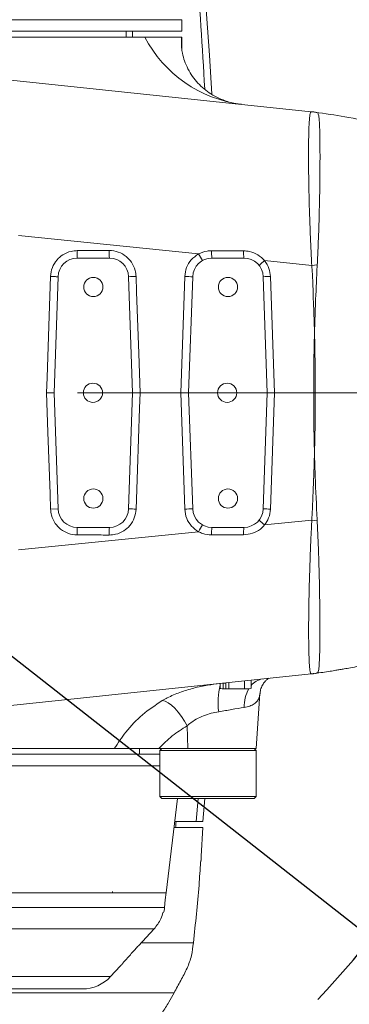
# Model space of a CAD drawing. Header units: millimetres. Extents: x 739 to 2567, y 424 to 1289.
# Tile 9 of 58: x 2013.96 to 2022.53, y 844.61 to 870.21. Entities that reach past the tile are written whole.
import ezdxf

# ---------------------------------------------------------------- set-up
doc = ezdxf.new("R2010")
doc.units = ezdxf.units.MM
doc.header["$PDSIZE"] = -1
doc.linetypes.add('CENTER', pattern=[10.16, 6.35, -1.27, 1.27, -1.27])
doc.linetypes.add('CENTERX2', pattern=[20.32, 12.7, -2.54, 2.54, -2.54])
doc.layers.add('5', color=7, linetype='Continuous', lineweight=35)
doc.styles.add('SLDTEXTSTYLE0', font='TXT', dxfattribs={"width": 0.7})
doc.styles.get("Standard").update_dxf_attribs({"font": 'times.ttf'})
doc.dimstyles.new('ISO-25', dxfattribs={"dimtxt": 3.5, "dimasz": 2.5, "dimexe": 1.25, "dimexo": 0.625, "dimtad": 1, "dimdec": 0, "dimlfac": 10, "dimtxsty": 'Standard', "dimcen": 2.5, "dimadec": 0, "dimazin": 0, "dimtfac": 1, "dimtmove": 0, "dimatfit": 3, "dimfxl": 1, "dimarcsym": 0})
doc.dimstyles.new('SLDDIMSTYLE1', dxfattribs={"dimtxt": 3.5, "dimasz": 2.4, "dimexe": 0, "dimexo": 0.0625, "dimgap": 0.875, "dimtad": 0, "dimtih": 1, "dimtoh": 1, "dimdec": 4, "dimlfac": 7, "dimzin": 12, "dimdsep": 46, "dimtxsty": 'SLDTEXTSTYLE0', "dimsah": 1, "dimcen": 0.09, "dimazin": 3, "dimtfac": 1, "dimtdec": 3, "dimtofl": 0, "dimtmove": 0, "dimatfit": 3, "dimfxl": 1, "dimfrac": 2, "dimtolj": 1, "dimtzin": 12, "dimarcsym": 0})

# ---------------------------------------------------------------- blocks, each defined once
blk = doc.blocks.new('*D116')
at = {"color": 0, "lineweight": -2}
for start, end in [(92.4536, 166.1987), (3.8013, 73.2214)]:
    blk.add_arc((2004.999, 860.51), 36.181, start, end, dxfattribs=at)
at = {"color": 0}
for points in [[(1969.471, 869.224), (1970.254, 869.059), (1969.367, 866.793)], [(2040.701, 862.895), (2041.501, 862.922), (2041.181, 860.51)]]:
    blk.add_solid(points, dxfattribs=at)
at = {"layer": 'Defpoints', "color": 0}
for p in [(1990.668, 893.732), (1883.78, 881.884), (1980.782, 860.51), (2004.999, 860.51), (2089.12, 860.51)]:
    blk.add_point(p, dxfattribs=at)
at = {"color": 0, "lineweight": 5, "insert": (2004.974, 898.202), "char_height": 3.5, "attachment_point": 1}
blk.add_mtext('170%%d', dxfattribs=at)
blk = doc.blocks.new('*D117')
at = {"layer": '5', "color": 0, "lineweight": -2}
for p, q in [((2075.962, 883.816), (2119.662, 898.169)), ((2073.562, 883.816), (2075.962, 883.816))]:
    blk.add_line(p, q, dxfattribs=at)
at = {"layer": '5', "color": 0}
blk.add_solid([(2119.787, 897.789), (2119.537, 898.549), (2121.942, 898.918)], dxfattribs=at)
at = {"layer": 'Defpoints', "color": 0}
for p in [(2121.942, 898.918), (2004.999, 860.51)]:
    blk.add_point(p, dxfattribs=at)
at = {"layer": '5', "color": 0, "lineweight": 5, "insert": (2050.479, 886.112), "char_height": 4.5, "attachment_point": 1}
blk.add_mtext('\\A1;R1290.8', dxfattribs=at)
blk = doc.blocks.new('*D119')
at = {"color": 0, "lineweight": -2}
for start, end in [(286.8481, 356.1846), (193.8154, 267.5424)]:
    blk.add_arc((2004.999, 860.51), 36.048, start, end, dxfattribs=at)
at = {"color": 0}
for points in [[(2041.367, 858.098), (2040.567, 858.124), (2041.047, 860.51)], [(1970.386, 851.984), (1969.603, 851.819), (1969.499, 854.25)]]:
    blk.add_solid(points, dxfattribs=at)
at = {"layer": 'Defpoints', "color": 0}
for p in [(1980.782, 860.51), (2004.999, 860.51), (2089.12, 860.51), (1883.78, 839.136), (1990.721, 827.41)]:
    blk.add_point(p, dxfattribs=at)
at = {"color": 0, "lineweight": 5, "insert": (2004.977, 826.523), "char_height": 3.5, "attachment_point": 1}
blk.add_mtext('170%%d', dxfattribs=at)
blk = doc.blocks.new('*D152')
at = {"color": 0, "lineweight": -2}
for p, q in [((2004.999, 860.51), (2023.096, 846.341)), ((2048.914, 826.127), (2025.064, 844.8))]:
    blk.add_line(p, q, dxfattribs=at)
at = {"color": 0}
blk.add_solid([(2025.321, 845.128), (2024.808, 844.472), (2023.096, 846.341)], dxfattribs=at)
at = {"layer": 'Defpoints', "color": 0}
for p in [(2004.999, 860.51), (2023.096, 846.341)]:
    blk.add_point(p, dxfattribs=at)
at = {"color": 0, "insert": (2045.603, 831.774), "char_height": 3.5, "attachment_point": 5, "rotation": 321.9417}
blk.add_mtext('R230', dxfattribs=at)

msp = doc.modelspace()

# ---------------------------------------------------------------- linework, layer by layer
at = {"color": 7, "linetype": 'Continuous', "lineweight": 5}
for p, q in [((2018.170255, 870.20976), (2001.770255, 870.20976)), ((2018.170255, 869.90976), (2018.170255, 870.20976)), ((2018.170255, 869.90976), (2001.770255, 869.90976)), ((2008.796454, 869.75976), (2017.205502, 869.75976)), ((2016.720255, 869.75976), (2016.720255, 869.90976)), ((2016.887095, 869.90976), (2016.888888, 869.75976)), ((2017.205502, 869.75976), (2018.15982, 869.75976)), ((2018.15982, 869.75976), (2018.170255, 869.75976)), ((2018.170255, 869.44338), (2018.170255, 869.75976)), ((2018.161668, 869.524356), (2018.15975, 869.56124)), ((2009.835973, 869.048338), (2021.534778, 867.818744)), ((2018.604577, 864.121297), (2013.921187, 864.597133)), ((2016.28741, 864.00976), (2015.453099, 864.00976)), ((2019.78741, 864.00976), (2018.953099, 864.00976)), ((2021.548989, 863.822143), (2020.323572, 863.946646)), ((2021.548989, 863.822143), (2021.692219, 863.837057)), ((2014.953404, 863.52721), (2014.848032, 860.50976)), ((2016.892477, 860.50976), (2016.787106, 863.52721)), ((2018.140782, 860.50976), (2018.246221, 863.53419)), ((2018.453404, 863.52721), (2018.348032, 860.50976)), ((2020.392477, 860.50976), (2020.287106, 863.52721)), ((2020.475963, 863.53419), (2020.581403, 860.50976)), ((2014.848032, 860.50976), (2014.953404, 857.492311)), ((2016.787106, 857.492311), (2016.892477, 860.50976)), ((2018.246221, 857.485331), (2018.140782, 860.50976)), ((2018.348032, 860.50976), (2018.453404, 857.492311)), ((2020.287106, 857.492311), (2020.392477, 860.50976)), ((2020.581403, 860.50976), (2020.475963, 857.485331)), ((2014.953404, 857.492311), (2014.757781, 857.485531)), ((2020.323572, 857.072875), (2021.550913, 857.197573)), ((2021.690376, 857.1832), (2021.550913, 857.197573)), ((2013.921187, 856.422387), (2018.604577, 856.898223)), ((2015.453099, 857.00976), (2016.28741, 857.00976)), ((2018.953099, 857.00976), (2019.78741, 857.00976)), ((2021.534594, 853.200757), (2009.835973, 851.971182)), ((2019.799877, 852.824268), (2019.799877, 853.018431)), ((2019.973085, 852.824268), (2019.973085, 853.036636)), ((2019.167424, 852.951957), (2019.167424, 852.824268)), ((2019.248145, 852.811128), (2019.167424, 852.824268)), ((2019.167424, 852.824268), (2019.182834, 852.821687)), ((2019.182359, 852.819914), (2019.220255, 852.80976)), ((2019.220255, 852.80976), (2019.252409, 852.80976)), ((2019.316325, 852.95976), (2019.248145, 852.95976)), ((2019.248145, 852.811128), (2019.248145, 852.95976)), ((2019.252409, 852.80976), (2019.248145, 852.811128)), ((2019.320589, 852.80976), (2019.252409, 852.80976)), ((2019.316325, 852.95976), (2019.316325, 852.811128)), ((2019.397047, 852.824268), (2019.316325, 852.811128)), ((2019.316325, 852.811128), (2019.320589, 852.80976)), ((2019.320589, 852.80976), (2019.598462, 852.80976)), ((2019.397047, 852.824268), (2019.397047, 852.976092)), ((2019.598462, 852.80976), (2019.397047, 852.824268)), ((2019.799877, 852.824268), (2019.598462, 852.80976)), ((2019.598462, 852.80976), (2019.886481, 852.80976)), ((2019.886481, 852.80976), (2019.799877, 852.824268)), ((2019.957675, 852.821687), (2019.886481, 852.80976)), ((2019.886481, 852.80976), (2019.920255, 852.80976)), ((2019.920255, 852.80976), (2019.95815, 852.819914)), ((2020.102071, 851.25976), (2020.201864, 852.68686)), ((2018.306449, 851.846822), (2018.323798, 851.25976)), ((2008.796454, 851.25976), (2016.414978, 851.25976)), ((2017.070255, 851.10976), (2017.070255, 851.25976)), ((2018.323798, 851.25976), (2017.575088, 851.25976)), ((2017.652071, 851.25976), (2017.602071, 851.20976)), ((2020.102071, 851.25976), (2018.323798, 851.25976)), ((2020.102071, 851.20976), (2020.052071, 851.25976)), ((2001.771627, 851.10976), (2017.602071, 851.10976)), ((2017.602071, 851.20976), (2017.602071, 850.00976)), ((2018.37326, 851.20976), (2017.602071, 851.20976)), ((2020.102071, 851.20976), (2018.37326, 851.20976)), ((2020.102071, 850.00976), (2020.102071, 851.20976)), ((2001.771627, 850.80976), (2017.602071, 850.80976)), ((2017.602071, 850.00976), (2017.652071, 849.95976)), ((2017.602071, 850.00976), (2020.102071, 850.00976)), ((2020.052071, 849.95976), (2017.652071, 849.95976)), ((2017.759509, 847.508176), (2018.054463, 849.95976)), ((2018.718969, 849.35976), (2018.765844, 849.95976)), ((2020.052071, 849.95976), (2020.102071, 850.00976)), ((2017.964229, 849.20976), (2018.718952, 849.20976)), ((2017.984242, 849.35976), (2018.546887, 849.35976)), ((2018.546887, 849.35976), (2018.718969, 849.35976)), ((2018.676295, 848.45976), (2018.71895, 849.20976)), ((2016.370255, 847.50976), (2016.370255, 847.53976)), ((2017.704482, 847.00976), (2017.686273, 847.00976)), ((2017.044087, 846.132361), (2017.449491, 846.570541)), ((2016.311681, 845.322751), (2016.574369, 845.606353)), ((2015.582311, 845.00976), (2004.35786, 845.00976))]:
    msp.add_line(p, q, dxfattribs=at)
at = {"color": 8, "linetype": 'Continuous', "lineweight": 5}
for p, q in [((2018.15975, 869.56124), (2018.15982, 869.75976)), ((2018.15982, 869.75976), (2018.165112, 869.476597)), ((2018.546887, 849.35976), (2018.593149, 849.95976)), ((2017.115696, 846.20976), (2018.468409, 846.20976)), ((2013.219826, 844.90976), (2017.966677, 844.90976))]:
    msp.add_line(p, q, dxfattribs=at)
at = {"color": 7, "linetype": 'Continuous', "lineweight": 5, "flags": 128}
for points in [[(2018.952024, 868.277754), (2018.891662, 869.285582), (2018.720255, 871.65976)], [(2014.652531, 860.50976), (2014.666442, 860.909445), (2014.722083, 862.508182), (2014.757781, 863.533989)], [(2014.757781, 863.533989), (2014.791072, 863.53283), (2014.823476, 863.531702), (2014.854088, 863.530639), (2014.882055, 863.529668), (2014.906596, 863.528819), (2014.927026, 863.528114), (2014.942775, 863.527572), (2014.953404, 863.52721)], [(2016.981519, 863.534181), (2016.995474, 863.134432), (2017.051287, 861.535439), (2017.087083, 860.50976)], [(2014.757781, 857.485531), (2014.743872, 857.885219), (2014.688233, 859.483968), (2014.652531, 860.50976)], [(2017.087083, 860.50976), (2017.073133, 860.110009), (2017.017323, 858.511006), (2016.981519, 857.48534)], [(2017.662369, 852.505528), (2017.735274, 852.489147), (2017.815921, 852.449657), (2017.90164, 852.388367), (2017.989595, 852.307305), (2018.076874, 852.209154), (2018.160588, 852.097162), (2018.237967, 851.975038), (2018.306449, 851.846822)], [(2017.716088, 847.127789), (2017.739708, 847.323023), (2017.763283, 847.517929)]]:
    msp.add_lwpolyline(points, dxfattribs=at)
at = {"color": 8, "linetype": 'Continuous', "lineweight": 5, "flags": 128}
msp.add_lwpolyline([(2021.63899, 867.807089), (2021.638628, 867.807154), (2021.640183, 867.806871), (2021.643189, 867.806295), (2021.662649, 867.801662), (2021.704436, 867.786096), (2021.704436, 867.786096), (2021.704436, 867.786096)], dxfattribs=at)
at = {"color": 7, "linetype": 'Continuous', "lineweight": 5}
for centre in [(2015.870255, 863.25976), (2019.370255, 863.25976), (2015.859987, 860.50976), (2019.34937, 860.50976), (2015.870255, 857.75976), (2019.370255, 857.75976)]:
    msp.add_circle(centre, 0.25, dxfattribs=at)
at = {"color": 1, "linetype": 'CENTER'}
msp.add_arc((2004.999062, 860.50976), 22.983617, 190, 170, dxfattribs=at)
at = {"color": 8, "linetype": 'Continuous', "lineweight": 5}
for centre, radius, start, end in [((1877.868867, 860.511472), 141.119062, 3.20843271, 4.5310402), ((2020.335505, 852.608829), 0.463572, 97.7882151, 141.4255541), ((2020.883534, 852.469757), 1.7713, 165.6597662, 188.1979722), ((2020.732874, 852.348821), 0.942304, 150.7144652, 181.2470742)]:
    msp.add_arc(centre, radius, start, end, dxfattribs=at)
at = {"color": 7, "linetype": 'Continuous', "lineweight": 5}
for centre, radius, start, end in [((2020.139371, 871.293246), 3.310463, 207.595343, 262.6980105), ((2021.430921, 866.830647), 0.99354, 73.9279361, 83.9997993), ((2021.500453, 866.816844), 1, 82.0520743, 83.9988676), ((2021.138205, 864.184472), 5.68779, 179.7868681, 181.7602297), ((2019.568439, 864.175667), 3.285221, 179.4361524, 182.8947128), ((2019.932192, 864.80176), 1.491841, 207.1371883, 214.9766716), ((2020.012347, 864.156444), 1.069356, 177.4530368, 187.8841059), ((2020.646364, 864.154104), 0.870998, 176.9811029, 189.539207), ((2015.453099, 863.50976), 0.5, 90, 178), ((2016.28741, 863.50976), 0.5, 2, 90), ((2018.953099, 863.50976), 0.5, 90, 178), ((2019.78741, 863.50976), 0.5, 2, 90), ((2021.16617, 862.81728), 1.409056, 126.7258887, 134.5271504), ((2019.028177, 803.736642), 59.832554, 91.96026676, 92.14655678), ((2019.734603, 904.635042), 41.127792, 267.926059, 268.2148521), ((2021.269758, 839.497697), 24.049597, 91.8914814, 92.3417246), ((2015.453099, 857.50976), 0.5, 182, 270), ((2016.28741, 857.50976), 0.5, 270, 358), ((2019.028177, 917.282879), 59.832554, 267.85344322, 268.03973324), ((2019.734603, 816.384479), 41.127792, 91.7851479, 92.073941), ((2018.953099, 857.50976), 0.5, 182, 270), ((2019.78741, 857.50976), 0.5, 270, 358), ((2021.269758, 881.521824), 24.049597, 267.6582754, 268.1085186), ((2021.16617, 858.202241), 1.409056, 225.4728496, 233.2741113), ((2021.138205, 856.835049), 5.68779, 178.2397703, 180.2131319), ((2019.568439, 856.843854), 3.285221, 177.1052872, 180.5638476), ((2019.932192, 856.217761), 1.491841, 145.0233284, 152.8628117), ((2020.012347, 856.863077), 1.069356, 172.1158941, 182.5469632), ((2020.646364, 856.865416), 0.870998, 170.460793, 183.0188971), ((2021.430691, 854.189293), 0.993982, 276.0001872, 286.07597), ((2015.584948, 846.009757), 0.999997, 269.9985758, 317.1003824)]:
    msp.add_arc(centre, radius, start, end, dxfattribs=at)
msp.add_ellipse((2016.021941, 849.458074), major_axis=(-1.415183, 1.415183), ratio=0.999315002, start_param=3.801754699, end_param=3.878173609, dxfattribs=at)
for points, knots in [([(2017.342216, 869.75976), (2017.342654, 869.75976), (2017.343451, 869.75976), (2017.312389, 869.75976), (2017.279723, 869.75976), (2017.250925, 869.75976), (2017.240502, 869.75976)], [0, 0, 0, 0, 0.318619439, 0.580629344, 0.848199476, 1, 1, 1, 1]), ([(2019.718811, 868.012667), (2019.66592, 868.018302), (2019.540763, 868.031637), (2019.345165, 868.083708), (2019.129457, 868.16606), (2018.923899, 868.278909), (2018.746199, 868.408434), (2018.589664, 868.556574), (2018.445338, 868.73415), (2018.327289, 868.927318), (2018.237051, 869.138174), (2018.189696, 869.306144), (2018.163319, 869.470645), (2018.16051, 869.535462), (2018.159399, 869.561093)], [0, 0, 0, 0, 0.063520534, 0.150309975, 0.24758269, 0.344233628, 0.439999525, 0.535145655, 0.627386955, 0.721416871, 0.813531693, 0.902917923, 0.961609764, 1, 1, 1, 1]), ([(2021.548989, 863.822143), (2021.540528, 863.988786), (2021.523607, 864.322069), (2021.501289, 864.865874), (2021.482671, 865.43979), (2021.470162, 866.020991), (2021.464324, 866.542259), (2021.465155, 866.99304), (2021.472723, 867.356858), (2021.486602, 867.623147), (2021.506627, 867.78952), (2021.525394, 867.809003), (2021.534778, 867.818744)], [0, 0, 0, 0, 0.079758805, 0.159515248, 0.264008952, 0.368497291, 0.473068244, 0.577635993, 0.683373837, 0.789113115, 0.894553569, 1, 1, 1, 1]), ([(2021.534778, 867.818744), (2021.554922, 867.816627), (2021.59522, 867.812392), (2021.601213, 867.811762), (2021.6014, 867.811742), (2021.601472, 867.811734)], [0, 0, 0, 0, 0.380401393, 0.761015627, 1, 1, 1, 1]), ([(2025.120255, 867.00976), (2024.805341, 867.107308), (2024.193659, 867.296783), (2023.287352, 867.516989), (2022.441868, 867.688421), (2021.895931, 867.768658), (2021.638888, 867.806436)], [0, 0, 0, 0, 0.276592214, 0.537247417, 0.782123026, 1, 1, 1, 1]), ([(2021.705979, 867.785354), (2021.714349, 867.768979), (2021.731088, 867.736228), (2021.747361, 867.555747), (2021.758159, 867.284356), (2021.763356, 866.92561), (2021.764209, 866.488798), (2021.760251, 865.986386), (2021.750446, 865.426148), (2021.735621, 864.867676), (2021.716284, 864.333672), (2021.70024, 864.00259), (2021.692219, 863.837057)], [0, 0, 0, 0, 0.106013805, 0.212040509, 0.317042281, 0.42204854, 0.525647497, 0.62924803, 0.733662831, 0.838070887, 0.919039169, 1, 1, 1, 1]), ([(2021.704436, 867.786096), (2021.704437, 867.786096), (2021.70509, 867.785841), (2021.705535, 867.785597), (2021.705979, 867.785354)], [0, 0, 0, 0, 0.000222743, 1, 1, 1, 1]), ([(2014.757781, 863.533989), (2014.757788, 863.534183), (2014.760523, 863.61217), (2014.792704, 863.768173), (2014.909841, 863.963089), (2015.080312, 864.110538), (2015.266451, 864.192619), (2015.397408, 864.201879), (2015.450455, 864.20563)], [0, 0, 0, 0, 0.000547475, 0.220463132, 0.440344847, 0.630526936, 0.850339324, 1, 1, 1, 1]), ([(2015.450455, 864.20563), (2015.590427, 864.206029), (2015.86808, 864.20682), (2016.145709, 864.207606), (2016.283378, 864.207996)], [0, 0, 0, 0, 0.504128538, 1, 1, 1, 1]), ([(2016.283378, 864.207996), (2016.284828, 864.207997), (2016.364271, 864.208048), (2016.522769, 864.180409), (2016.721411, 864.069141), (2016.874285, 863.90295), (2016.96249, 863.718831), (2016.976024, 863.587505), (2016.981519, 863.534181)], [0, 0, 0, 0, 0.004071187, 0.223048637, 0.441903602, 0.630880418, 0.850120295, 1, 1, 1, 1]), ([(2018.246221, 863.53419), (2018.256833, 863.612277), (2018.278052, 863.76842), (2018.405196, 863.980799), (2018.5371, 864.073748), (2018.604577, 864.121297)], [0, 0, 0, 0, 0.328239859, 0.656353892, 1, 1, 1, 1]), ([(2018.604577, 864.121297), (2018.676976, 864.151957), (2018.786359, 864.198279), (2018.904204, 864.202527), (2018.944047, 864.203964)], [0, 0, 0, 0, 0.661896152, 1, 1, 1, 1]), ([(2018.944047, 864.203964), (2019.077238, 864.203326), (2019.354793, 864.201996), (2019.632257, 864.200667), (2019.776575, 864.199976)], [0, 0, 0, 0, 0.479868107, 1, 1, 1, 1]), ([(2019.776575, 864.199976), (2019.828061, 864.196378), (2019.95735, 864.187343), (2020.156255, 864.109775), (2020.268023, 864.000805), (2020.323572, 863.946646)], [0, 0, 0, 0, 0.24972874, 0.627110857, 1, 1, 1, 1]), ([(2020.323572, 863.946646), (2020.367575, 863.88039), (2020.451055, 863.754692), (2020.467966, 863.604985), (2020.475963, 863.53419)], [0, 0, 0, 0, 0.527104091, 1, 1, 1, 1]), ([(2021.620255, 862.064949), (2021.620175, 862.067846), (2021.618938, 862.112685), (2021.612771, 862.325329), (2021.603609, 862.613741), (2021.58637, 863.007424), (2021.580673, 863.38103), (2021.559547, 863.675145), (2021.548989, 863.822143)], [0, 0, 0, 0, 0.004943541, 0.076511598, 0.362864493, 0.497127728, 0.748665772, 1, 1, 1, 1]), ([(2021.689914, 863.805392), (2021.689914, 863.80539), (2021.675801, 863.517405), (2021.658759, 863.150425), (2021.638689, 862.641267), (2021.630095, 862.394074), (2021.623645, 862.183794), (2021.621584, 862.112744), (2021.620335, 862.067828), (2021.620255, 862.064949)], [0, 0, 0, 0, 0.000003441, 0.496640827, 0.632719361, 0.877584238, 0.922615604, 0.995039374, 1, 1, 1, 1]), ([(2021.692219, 863.837057), (2021.691567, 863.826494), (2021.690915, 863.815929), (2021.689915, 863.805394), (2021.689914, 863.805392)], [0, 0, 0, 0, 0.999811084, 1, 1, 1, 1]), ([(2021.620255, 858.93624), (2021.620176, 858.939221), (2021.606348, 859.460536), (2021.59217, 860.500608), (2021.606191, 861.540673), (2021.620175, 862.061984), (2021.620255, 862.064949)], [0, 0, 0, 0, 0.002859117, 0.499999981, 0.997156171, 1, 1, 1, 1]), ([(2021.620255, 862.064949), (2021.620332, 862.062044), (2021.634207, 861.540732), (2021.646713, 860.614834), (2021.636262, 859.629478), (2021.6247, 859.111021), (2021.621772, 858.993901), (2021.620332, 858.939161), (2021.620255, 858.93624)], [0, 0, 0, 0, 0.002785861, 0.499995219, 0.887673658, 0.94749836, 0.99719838, 1, 1, 1, 1]), ([(2014.848032, 860.50976), (2014.840448, 860.50976), (2014.825279, 860.50976), (2014.777339, 860.50976), (2014.719039, 860.50976), (2014.675022, 860.50976), (2014.653661, 860.50976), (2014.652531, 860.50976)], [0, 0, 0, 0, 0.2528502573, 0.5056966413, 0.7586434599, 0.9872361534, 1, 1, 1, 1]), ([(2017.087083, 860.50976), (2017.085956, 860.50976), (2017.075491, 860.50976), (2017.042754, 860.50976), (2016.9908, 860.50976), (2016.938384, 860.50976), (2016.901661, 860.50976), (2016.895539, 860.50976), (2016.892477, 860.50976)], [0, 0, 0, 0, 0.0112808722, 0.104703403, 0.3286621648, 0.5524879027, 0.776242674, 1, 1, 1, 1]), ([(2018.140782, 860.50976), (2018.14191, 860.50976), (2018.159045, 860.50976), (2018.198776, 860.50976), (2018.256188, 860.50976), (2018.306934, 860.50976), (2018.341401, 860.50976), (2018.345822, 860.50976), (2018.348032, 860.50976)], [0, 0, 0, 0, 0.010580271, 0.160725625, 0.370659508, 0.580474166, 0.790236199, 1, 1, 1, 1]), ([(2020.392477, 860.50976), (2020.394688, 860.50976), (2020.399108, 860.50976), (2020.433585, 860.50976), (2020.484313, 860.50976), (2020.536056, 860.50976), (2020.569242, 860.50976), (2020.580277, 860.50976), (2020.581403, 860.50976)], [0, 0, 0, 0, 0.222456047, 0.444909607, 0.66743257, 0.89008755, 0.988785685, 1, 1, 1, 1]), ([(2021.550913, 857.197573), (2021.560276, 857.387266), (2021.579007, 857.766736), (2021.602038, 858.343399), (2021.614716, 858.733304), (2021.620175, 858.933327), (2021.620255, 858.93624)], [0, 0, 0, 0, 0.327438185, 0.655020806, 0.994977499, 1, 1, 1, 1]), ([(2021.620255, 858.93624), (2021.620334, 858.933344), (2021.620414, 858.930439), (2021.621153, 858.9037), (2021.626728, 858.706106), (2021.645619, 858.134733), (2021.670122, 857.587432), (2021.688162, 857.213899), (2021.688162, 857.213897)], [0, 0, 0, 0, 0.005041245, 0.005057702, 0.046553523, 0.349065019, 0.999996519, 1, 1, 1, 1]), ([(2015.450455, 856.813891), (2015.373192, 856.821623), (2015.217746, 856.837179), (2015.019378, 856.951392), (2014.866072, 857.115702), (2014.77705, 857.300098), (2014.763375, 857.431696), (2014.757781, 857.485531)], [0, 0, 0, 0, 0.2174228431, 0.4374344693, 0.6276479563, 0.847675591, 1, 1, 1, 1]), ([(2016.981519, 857.48534), (2016.971263, 857.407881), (2016.950661, 857.252269), (2016.83, 857.056927), (2016.660873, 856.908469), (2016.472412, 856.824383), (2016.338826, 856.815297), (2016.283378, 856.811525)], [0, 0, 0, 0, 0.21736627, 0.436680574, 0.625627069, 0.844606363, 1, 1, 1, 1]), ([(2018.604577, 856.898223), (2018.539997, 856.943305), (2018.410801, 857.033493), (2018.280122, 857.243726), (2018.257689, 857.403604), (2018.246221, 857.485331)], [0, 0, 0, 0, 0.328199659, 0.656585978, 1, 1, 1, 1]), ([(2020.475963, 857.485331), (2020.466305, 857.406351), (2020.447981, 857.256509), (2020.363517, 857.131835), (2020.323572, 857.072875)], [0, 0, 0, 0, 0.52708624, 1, 1, 1, 1]), ([(2021.534594, 853.200757), (2021.524867, 853.212394), (2021.506498, 853.234371), (2021.487126, 853.416599), (2021.474435, 853.687196), (2021.467907, 854.0609), (2021.467658, 854.522702), (2021.474382, 855.069464), (2021.486333, 855.589869), (2021.500653, 856.046493), (2021.51462, 856.419676), (2021.531068, 856.804565), (2021.544298, 857.06657), (2021.550913, 857.197573)], [0, 0, 0, 0, 0.116099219, 0.219253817, 0.325313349, 0.429580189, 0.536868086, 0.643692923, 0.753741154, 0.814157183, 0.874573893, 0.937286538, 1, 1, 1, 1]), ([(2021.688162, 857.213897), (2021.688162, 857.213895), (2021.689125, 857.203681), (2021.689751, 857.19344), (2021.690376, 857.1832)], [0, 0, 0, 0, 0.000194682, 1, 1, 1, 1]), ([(2021.690376, 857.1832), (2021.698426, 857.013756), (2021.71456, 856.674147), (2021.732329, 856.175365), (2021.747092, 855.645583), (2021.756895, 855.103385), (2021.761722, 854.577714), (2021.761678, 854.128036), (2021.756595, 853.760337), (2021.746833, 853.485016), (2021.731607, 853.288282), (2021.714817, 853.252896), (2021.705936, 853.234181)], [0, 0, 0, 0, 0.0828257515, 0.1660040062, 0.2488521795, 0.3567033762, 0.4645565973, 0.5693838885, 0.6742086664, 0.7785467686, 0.8828788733, 1, 1, 1, 1]), ([(2018.944047, 856.815557), (2018.865259, 856.821614), (2018.746825, 856.830719), (2018.640252, 856.881294), (2018.604577, 856.898223)], [0, 0, 0, 0, 0.6652505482, 1, 1, 1, 1]), ([(2020.323572, 857.072875), (2020.288383, 857.036283), (2020.199247, 856.943596), (2020.010875, 856.843006), (2019.85485, 856.827383), (2019.776575, 856.819545)], [0, 0, 0, 0, 0.245310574, 0.621388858, 1, 1, 1, 1]), ([(2016.283378, 856.811525), (2016.145709, 856.811915), (2015.86808, 856.812701), (2015.590427, 856.813492), (2015.450455, 856.813891)], [0, 0, 0, 0, 0.495871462, 1, 1, 1, 1]), ([(2019.776575, 856.819545), (2019.64343, 856.818907), (2019.365967, 856.817578), (2019.088412, 856.816248), (2018.944047, 856.815557)], [0, 0, 0, 0, 0.4798681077, 1, 1, 1, 1]), ([(2021.637248, 853.212272), (2021.703423, 853.221477), (2021.834, 853.23964), (2022.014114, 853.267263), (2022.163265, 853.29128), (2022.284892, 853.311697), (2022.410045, 853.333396), (2022.570815, 853.362404), (2022.834041, 853.412408), (2023.222169, 853.492887), (2023.708012, 853.604065), (2024.052125, 853.697217), (2024.220059, 853.742677)], [0, 0, 0, 0, 0.0760797, 0.150119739, 0.207427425, 0.248013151, 0.290434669, 0.351843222, 0.433741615, 0.594998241, 0.802351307, 1, 1, 1, 1]), ([(2020.203862, 852.685914), (2020.207134, 852.71947), (2020.214398, 852.793953), (2020.262741, 852.908958), (2020.327814, 853.002002), (2020.390142, 853.060748), (2020.41809, 853.078377), (2020.430777, 853.08638)], [0, 0, 0, 0, 0.195412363, 0.433752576, 0.637501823, 0.835440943, 1, 1, 1, 1]), ([(2021.602467, 853.207891), (2021.601981, 853.20784), (2021.600717, 853.207707), (2021.570812, 853.204564), (2021.542527, 853.201591), (2021.534594, 853.200757)], [0, 0, 0, 0, 0.310047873, 0.806485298, 1, 1, 1, 1]), ([(2021.704584, 853.233521), (2021.704584, 853.233521), (2021.697106, 853.229993), (2021.673975, 853.22044), (2021.653614, 853.215348), (2021.638902, 853.212348), (2021.637986, 853.21223), (2021.637267, 853.212138)], [0, 0, 0, 0, 0.00000209, 0.188216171, 0.600928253, 0.686962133, 1, 1, 1, 1]), ([(2021.705936, 853.234181), (2021.705545, 853.233964), (2021.705153, 853.233747), (2021.704584, 853.233521), (2021.704584, 853.233521)], [0, 0, 0, 0, 0.999759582, 1, 1, 1, 1]), ([(2016.414978, 851.25976), (2016.51124, 851.405884), (2016.724784, 851.730039), (2017.14057, 852.161393), (2017.486763, 852.389713), (2017.662369, 852.505528)], [0, 0, 0, 0, 0.287970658, 0.638821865, 1, 1, 1, 1]), ([(2019.790794, 852.328313), (2019.687074, 852.310892), (2019.491109, 852.277978), (2019.245804, 852.23664), (2019.130334, 852.217181)], [0, 0, 0, 0, 0.5292800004, 1, 1, 1, 1]), ([(2019.130334, 852.217181), (2019.065041, 852.204705), (2018.932208, 852.179324), (2018.733334, 852.115292), (2018.542389, 852.025286), (2018.401837, 851.931106), (2018.328468, 851.866278), (2018.306449, 851.846822)], [0, 0, 0, 0, 0.214942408, 0.437279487, 0.663953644, 0.899149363, 1, 1, 1, 1]), ([(2018.306449, 851.846822), (2018.175399, 851.76579), (2017.910195, 851.601806), (2017.687658, 851.374661), (2017.575088, 851.25976)], [0, 0, 0, 0, 0.494150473, 1, 1, 1, 1]), ([(2017.575088, 851.25976), (2017.512784, 851.25976), (2017.38825, 851.25976), (2017.152198, 851.25976), (2016.886618, 851.25976), (2016.62628, 851.25976), (2016.481718, 851.25976), (2016.424153, 851.25976), (2016.414978, 851.25976)], [0, 0, 0, 0, 0.16106235, 0.321929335, 0.5747666, 0.783706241, 0.965526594, 1, 1, 1, 1]), ([(2018.667306, 848.311687), (2018.667277, 848.311166), (2018.667167, 848.309147), (2018.667932, 848.323116), (2018.66957, 848.352103), (2018.672078, 848.394303), (2018.674484, 848.432418), (2018.675945, 848.454478), (2018.676295, 848.45976)], [0, 0, 0, 0, 0.074493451, 0.288720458, 0.503001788, 0.717501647, 0.932351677, 1, 1, 1, 1]), ([(2018.676287, 848.45976), (2018.675191, 848.442996), (2018.672998, 848.409466), (2018.670614, 848.37), (2018.669687, 848.353794), (2018.669366, 848.348185)], [0, 0, 0, 0, 0.395373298, 0.790765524, 1, 1, 1, 1]), ([(2018.470237, 846.20976), (2018.52484, 846.708888), (2018.601411, 847.40883), (2018.646248, 848.111415), (2018.659111, 848.312987)], [0, 0, 0, 0, 0.713099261, 1, 1, 1, 1]), ([(2002.399873, 847.50976), (2002.401208, 847.50976), (2002.403367, 847.50976), (2002.319239, 847.50976), (2002.26554, 847.50976), (2002.191751, 847.50976), (2002.1627, 847.50976), (2002.172227, 847.50976), (2002.255775, 847.50976), (2002.443543, 847.50976), (2002.72767, 847.50976), (2003.102835, 847.50976), (2003.566597, 847.50976), (2004.110216, 847.50976), (2004.727079, 847.50976), (2005.411699, 847.50976), (2006.152956, 847.50976), (2006.942168, 847.50976), (2007.770772, 847.50976), (2008.626881, 847.50976), (2009.499794, 847.50976), (2010.378633, 847.50976), (2011.252034, 847.50976), (2012.109585, 847.50976), (2012.939426, 847.50976), (2013.732034, 847.50976), (2014.478076, 847.50976), (2015.165955, 847.50976), (2015.788903, 847.50976), (2016.339161, 847.50976), (2016.806982, 847.50976), (2017.189174, 847.50976), (2017.481903, 847.50976), (2017.675345, 847.50976), (2017.779241, 847.50976), (2017.766612, 847.50976), (2017.760432, 847.50976)], [0, 0, 0, 0, 0.166349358, 0.268883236, 0.371417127, 0.390441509, 0.409494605, 0.428483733, 0.447420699, 0.467892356, 0.488429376, 0.508901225, 0.529372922, 0.549909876, 0.570381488, 0.590849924, 0.611383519, 0.631851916, 0.652334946, 0.672883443, 0.693366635, 0.713838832, 0.73437626, 0.754848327, 0.77531811, 0.795853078, 0.816322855, 0.836806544, 0.857355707, 0.877839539, 0.898309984, 0.918845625, 0.939315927, 0.959787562, 0.98032443, 1, 1, 1, 1]), ([(2017.746347, 847.50976), (2017.758835, 847.50976), (2017.789723, 847.50976), (2017.710056, 847.50976), (2017.565672, 847.50976), (2017.38575, 847.50976), (2017.151404, 847.50976), (2016.865165, 847.50976), (2016.532602, 847.50976), (2016.154479, 847.50976), (2015.728278, 847.50976), (2015.260584, 847.50976), (2014.759855, 847.50976), (2014.225946, 847.50976), (2013.656342, 847.50976), (2013.06019, 847.50976), (2012.4478, 847.50976), (2011.818272, 847.50976), (2011.169368, 847.50976), (2010.511699, 847.50976), (2009.856331, 847.50976), (2009.2016, 847.50976), (2008.546038, 847.50976), (2007.900893, 847.50976), (2007.276782, 847.50976), (2006.671509, 847.50976), (2006.084047, 847.50976), (2005.524564, 847.50976), (2005.002073, 847.50976), (2004.513979, 847.50976), (2004.060383, 847.50976), (2003.64926, 847.50976), (2003.286977, 847.50976), (2002.971046, 847.50976), (2002.70232, 847.50976), (2002.486062, 847.50976), (2002.325298, 847.50976), (2002.216948, 847.50976), (2002.165871, 847.50976), (2002.196669, 847.50976), (2002.327862, 847.50976), (2002.398979, 847.50976), (2002.399556, 847.50976), (2002.399873, 847.50976)], [0, 0, 0, 0, 0.0154635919, 0.0382497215, 0.0533913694, 0.0685329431, 0.0841144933, 0.0996960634, 0.1148378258, 0.1299796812, 0.1455617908, 0.1611439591, 0.1762796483, 0.191415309, 0.2069906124, 0.222565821, 0.2376999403, 0.2528340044, 0.2684073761, 0.2839808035, 0.2991247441, 0.3142687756, 0.3298532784, 0.3454378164, 0.3605723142, 0.3757067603, 0.3912807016, 0.4068545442, 0.421989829, 0.4371250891, 0.4526997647, 0.4682745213, 0.4834182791, 0.4985621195, 0.5141464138, 0.5297307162, 0.5448645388, 0.5599982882, 0.5755600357, 0.5911312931, 0.7182711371, 0.8454245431, 1, 1, 1, 1]), ([(2017.70203, 847.010474), (2017.70646, 847.024178), (2017.718954, 847.062831), (2017.721474, 847.103499), (2017.723101, 847.129748)], [0, 0, 0, 0, 0.35454071, 1, 1, 1, 1]), ([(2017.449491, 846.570541), (2017.514604, 846.653337), (2017.619499, 846.786717), (2017.667912, 846.948431), (2017.686273, 847.00976)], [0, 0, 0, 0, 0.620749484, 1, 1, 1, 1]), ([(2017.449491, 846.570541), (2017.435154, 846.570543), (2017.395961, 846.57055), (2017.254408, 846.570532), (2017.003693, 846.570549), (2016.663912, 846.570553), (2016.237875, 846.570538), (2015.733538, 846.570527), (2015.15709, 846.570548), (2014.513443, 846.570569), (2013.813087, 846.570556), (2013.06475, 846.570546), (2012.276577, 846.570547), (2011.460096, 846.570548), (2010.858888, 846.570551), (2010.535015, 846.570548), (2010.490816, 846.570548)], [0, 0, 0, 0, 0.0452364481, 0.1236643, 0.2023419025, 0.2807698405, 0.3592182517, 0.4379171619, 0.5163660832, 0.5948554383, 0.6735950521, 0.7520837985, 0.8305078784, 0.9091817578, 0.9876060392, 1, 1, 1, 1]), ([(2016.574219, 845.606491), (2016.572898, 845.604958), (2016.568812, 845.600217), (2016.593367, 845.628713), (2016.653425, 845.698014), (2016.776558, 845.838219), (2016.916767, 845.994234), (2017.015086, 846.100899), (2017.044087, 846.132361)], [0, 0, 0, 0, 0.055335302, 0.171135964, 0.325090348, 0.545229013, 0.865856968, 1, 1, 1, 1]), ([(2017.970238, 844.90976), (2018.027856, 845.016277), (2018.142525, 845.228263), (2018.311698, 845.541632), (2018.433158, 845.87103), (2018.457972, 846.097711), (2018.470237, 846.20976)], [0, 0, 0, 0, 0.2584030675, 0.514266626, 0.7598992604, 1, 1, 1, 1]), ([(2016.255345, 842.775055), (2016.40294, 842.931986), (2016.683741, 843.230549), (2017.070217, 843.658865), (2017.392755, 844.038805), (2017.644459, 844.367046), (2017.830714, 844.650572), (2017.926464, 844.828427), (2017.97025, 844.90976)], [0, 0, 0, 0, 0.2352867, 0.447633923, 0.630015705, 0.779463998, 0.899149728, 1, 1, 1, 1])]:
    msp.add_open_spline(points, degree=3, knots=knots, dxfattribs=at)
at = {"color": 8, "linetype": 'Continuous', "lineweight": 5}
for points, knots in [([(2017.662369, 852.505528), (2017.705635, 852.529716), (2017.849787, 852.610304), (2018.12019, 852.726383), (2018.474167, 852.834313), (2018.828402, 852.909111), (2019.058673, 852.937213), (2019.167424, 852.950485)], [0, 0, 0, 0, 0.100788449, 0.335803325, 0.576526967, 0.800005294, 1, 1, 1, 1]), ([(2020.197487, 852.686841), (2020.194915, 852.654441), (2020.18936, 852.584474), (2020.139082, 852.493969), (2020.057139, 852.417305), (2019.942548, 852.360277), (2019.841914, 852.33908), (2019.790794, 852.328313)], [0, 0, 0, 0, 0.177782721, 0.383905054, 0.595662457, 0.794601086, 1, 1, 1, 1]), ([(2002.218466, 847.130145), (2002.21792, 847.130149), (2002.216709, 847.130157), (2002.279556, 847.130134), (2002.396339, 847.130151), (2002.569339, 847.130138), (2002.792873, 847.130129), (2003.066393, 847.130141), (2003.392073, 847.130138), (2003.765162, 847.130133), (2004.178696, 847.13013), (2004.632291, 847.130137), (2005.128609, 847.130137), (2005.659868, 847.130133), (2006.216863, 847.130138), (2006.800036, 847.130132), (2007.411647, 847.130143), (2008.041665, 847.130134), (2008.679289, 847.130128), (2009.325821, 847.130145), (2009.983237, 847.130137), (2010.640467, 847.130135), (2011.286525, 847.130132), (2011.923362, 847.130132), (2012.552324, 847.130136), (2013.162881, 847.130133), (2013.745022, 847.130135), (2014.301132, 847.130133), (2014.83152, 847.130145), (2015.326728, 847.130136), (2015.77903, 847.13012), (2016.190914, 847.130144), (2016.562167, 847.130143), (2016.885842, 847.130134), (2017.157323, 847.13014), (2017.378564, 847.130139), (2017.550383, 847.13013), (2017.67564, 847.130135), (2017.738264, 847.130138), (2017.721947, 847.13014), (2017.719725, 847.13014)], [0, 0, 0, 0, 0.02165677, 0.048003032, 0.075114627, 0.102226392, 0.128578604, 0.154930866, 0.182049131, 0.209167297, 0.235504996, 0.261842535, 0.288944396, 0.316046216, 0.342402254, 0.368758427, 0.395880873, 0.42300346, 0.449352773, 0.475702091, 0.502817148, 0.529932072, 0.556269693, 0.582607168, 0.609708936, 0.636810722, 0.663169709, 0.689528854, 0.716654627, 0.743780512, 0.770126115, 0.796471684, 0.823582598, 0.850693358, 0.877032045, 0.903370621, 0.930473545, 0.957576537, 0.994222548, 1, 1, 1, 1]), ([(2003.629856, 845.330194), (2003.631297, 845.330194), (2003.634682, 845.330194), (2003.730094, 845.330194), (2003.874661, 845.330193), (2004.046987, 845.330193), (2004.26308, 845.330194), (2004.52036, 845.330193), (2004.813918, 845.330194), (2005.143276, 845.330193), (2005.510437, 845.330193), (2005.909873, 845.330194), (2006.334424, 845.330193), (2006.784379, 845.330192), (2007.261593, 845.330193), (2007.758187, 845.330193), (2008.265592, 845.330193), (2008.784608, 845.330193), (2009.317168, 845.330194), (2009.854498, 845.330193), (2010.387585, 845.330194), (2010.917859, 845.330193), (2011.446475, 845.330193), (2011.964507, 845.330194), (2012.463465, 845.330193), (2012.945176, 845.330192), (2013.410164, 845.330192), (2013.850233, 845.330194), (2014.258324, 845.330192), (2014.63661, 845.330193), (2014.985039, 845.330194), (2015.29746, 845.330193), (2015.569101, 845.330194), (2015.801934, 845.330194), (2015.995078, 845.330194), (2016.145027, 845.330194), (2016.248394, 845.330194), (2016.309416, 845.330193), (2016.313601, 845.330194), (2016.315551, 845.330194)], [0, 0, 0, 0, 0.027637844, 0.064950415, 0.091401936, 0.117853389, 0.145072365, 0.172291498, 0.198748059, 0.225204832, 0.252430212, 0.279655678, 0.306133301, 0.332610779, 0.35985852, 0.387106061, 0.413556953, 0.440007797, 0.467226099, 0.494444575, 0.520906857, 0.547369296, 0.574600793, 0.601832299, 0.628305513, 0.65477856, 0.682021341, 0.709263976, 0.735714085, 0.762164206, 0.78938184, 0.816599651, 0.843072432, 0.869545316, 0.896788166, 0.924030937, 0.950487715, 0.976944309, 1, 1, 1, 1])]:
    msp.add_open_spline(points, degree=3, knots=knots, dxfattribs=at)
at = {"layer": '5', "linetype": 'CENTERX2', "lineweight": 5}
msp.add_line((2089.120255, 860.50976), (1980.781653, 860.50976), dxfattribs=at)

# ---------------------------------------------------------------- dimensions: what is measured, and where the dimension line sits
at = {"color": 3, "lineweight": 5}
for base, line1, line2, picture, middle in [((1990.668324, 893.732145), ((1980.781653, 860.50976), (2089.120255, 860.50976)), ((2004.999062, 860.50976), (1883.780345, 881.883891)), '*D116', (2009.446903, 896.416773)), ((1990.721344, 827.410289), ((2004.999062, 860.50976), (1883.780345, 839.13563)), ((1980.781653, 860.50976), (2089.120255, 860.50976)), '*D119', (2009.450123, 824.738036))]:
    dim = msp.add_angular_dim_2l(base=base, line1=line1, line2=line2, dimstyle='ISO-25', override={"dimasz": 2.4, "dimexe": 1, "dimexo": 0, "dimgap": 1.524, "dimtih": 1, "dimtoh": 1, "dimlfac": 2.5, "dimzin": 0, "dimpost": '<>', "dimtdec": 3, "dimtvp": 0.1, "dimtzin": 0}, dxfattribs=at)
    dim.commit()
    dim.dimension.update_dxf_attribs({"geometry": picture, "text_midpoint": middle, "dimtype": 162})
dim = msp.add_radius_dim(center=(2004.999062, 860.50976), mpoint=(2023.095982, 846.341199), dimstyle='ISO-25')
dim.commit()
dim.dimension.update_dxf_attribs({"geometry": '*D152', "text_midpoint": (2044.120708, 829.88038), "dimtype": 164})
at = {"layer": '5', "color": 3, "lineweight": 5}
dim = msp.add_radius_dim(center=(2004.999062, 860.50976), mpoint=(2121.942017, 898.91778), text='R1290.8', dimstyle='SLDDIMSTYLE1', override={"dimtxt": 4.5, "dimgap": 0.875, "dimtad": 1, "dimtih": 1, "dimtoh": 1, "dimdec": 4, "dimlfac": 7, "dimpost": '<>', "dimtxsty": 'Standard', "dimcen": 0.09, "dimse1": 0, "dimse2": 0, "dimsd1": 0, "dimsd2": 0, "dimtix": 0, "dimtofl": 0, "dimatfit": 3, "dimtvp": 0.1, "dimfrac": 0}, dxfattribs=at)
dim.commit()
dim.dimension.update_dxf_attribs({"geometry": '*D117', "text_midpoint": (2075.961711, 883.816293), "dimtype": 164})

doc.saveas('drawing.dxf')
